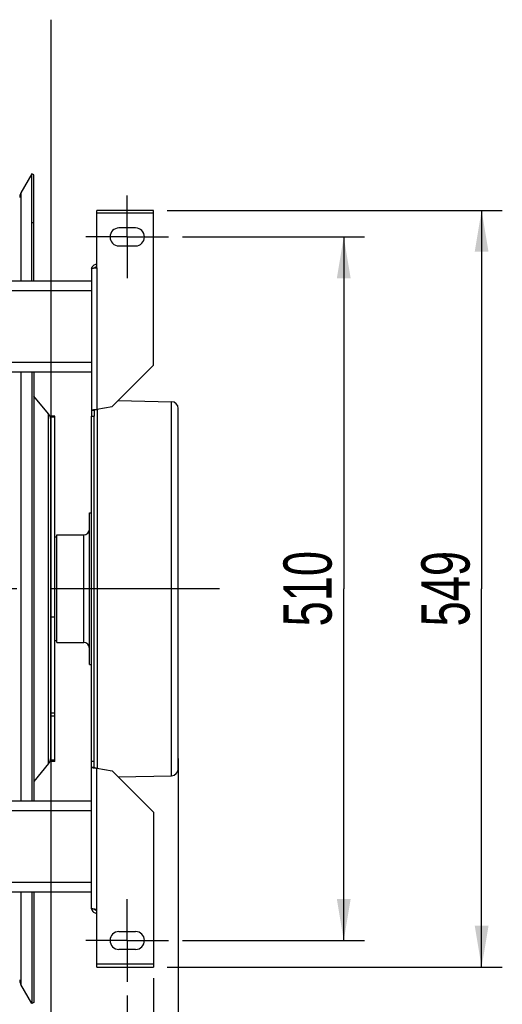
# Model space of a CAD drawing. Extents: x 0 to 594, y 0 to 420.
# Tile 17 of 33: x 366 to 401, y 128 to 199. Entities that reach past the tile are written whole.
import ezdxf

# ---------------------------------------------------------------- set-up
doc = ezdxf.new("R2010")
doc.units = 0
doc.header["$LTSCALE"] = 32.67
doc.linetypes.add('CENTER', pattern=[0.6, 0.375, -0.075, 0.075, -0.075])
doc.layers.get('0').update_dxf_attribs({"linetype": 'CONTINUOUS'})
for name, color, linetype in [('110528_DXF_CONTINUOUS_LINE', 7, 'CONTINUOUS'), ('110528_DXF_DIMENSION', 7, 'CONTINUOUS'), ('110536_DXF_AXIS', 7, 'CONTINUOUS'), ('110536_DXF_CONTINUOUS_LINE', 7, 'CONTINUOUS'), ('110618_DXF_CONTINUOUS_LINE', 7, 'CONTINUOUS'), ('110803_DXF_CONTINUOUS_LINE', 7, 'CONTINUOUS'), ('111735_DXF_CONTINUOUS_LINE', 7, 'CONTINUOUS'), ('111736_DXF_CONTINUOUS_LINE', 7, 'CONTINUOUS'), ('ASE_125_125-15_DXF_AXIS', 7, 'CONTINUOUS'), ('ASE_125_125-15_DXF_DIMENSI', 7, 'CONTINUOUS'), ('SPRING_DUMMYDXF_CONTINUOUS', 7, 'CONTINUOUS')]:
    doc.layers.add(name, color=color, linetype=linetype)
doc.styles.get("Standard").update_dxf_attribs({"font": 'txt', "width": 0.7})
doc.dimstyles.new('DIMSTYLE_2', dxfattribs={"dimtxt": 3.5, "dimasz": 3, "dimexe": 1.5, "dimexo": 1, "dimgap": 0.875, "dimtad": 1, "dimdec": 0, "dimlfac": 10, "dimtxsty": 'STANDARD', "dimblk": '_ARROW_FILLED', "dimblk1": '_ARROW_FILLED', "dimblk2": '_ARROW_FILLED', "dimcen": 0.09, "dimazin": 3, "dimtp": 1.2, "dimtm": 1.2, "dimtfac": 1, "dimtdec": 0, "dimtofl": 0, "dimtmove": 0, "dimatfit": 3, "dimtolj": 1})
doc.dimstyles.new('DIMSTYLE_3', dxfattribs={"dimtxt": 3.5, "dimasz": 3, "dimexe": 1.5, "dimexo": 1, "dimgap": 0.875, "dimtad": 1, "dimdec": 3, "dimlfac": 10, "dimtxsty": 'STANDARD', "dimblk": '_ARROW_FILLED', "dimblk1": '_ARROW_FILLED', "dimblk2": '_ARROW_FILLED', "dimcen": 0.09, "dimazin": 3, "dimtp": 1.2, "dimtm": 1.2, "dimtfac": 1, "dimtdec": 3, "dimtofl": 0, "dimtmove": 0, "dimatfit": 3, "dimtolj": 1})
doc.dimstyles.new('DIMSTYLE_4', dxfattribs={"dimtxt": 3.5, "dimasz": 3, "dimexe": 1.5, "dimexo": 1, "dimgap": 0.875, "dimtad": 1, "dimdec": 0, "dimlfac": 10, "dimtxsty": 'STANDARD', "dimblk": '_ARROW_FILLED', "dimblk1": '_ARROW_FILLED', "dimblk2": '_ARROW_FILLED', "dimcen": 0.09, "dimazin": 3, "dimtp": 0.8, "dimtm": 0.8, "dimtfac": 1, "dimtdec": 0, "dimtofl": 0, "dimtmove": 0, "dimatfit": 3, "dimtolj": 1})

# ---------------------------------------------------------------- blocks, each defined once
blk = doc.blocks.new('_ARROW_FILLED')
at = {"color": 0, "linetype": 'BYBLOCK'}
blk.add_solid([(0, 0), (-1, 0.167), (-1, -0.167)], dxfattribs=at)
blk = doc.blocks.new('*D3')
at = {"layer": 'ASE_125_125-15_DXF_DIMENSI', "color": 2, "linetype": 'CONTINUOUS'}
for p, q in [((232.428, 149.117), (232.428, 88.342)), ((377.778, 145.684), (377.778, 88.342)), ((232.428, 89.842), (305.103, 89.842)), ((377.778, 89.842), (305.103, 89.842))]:
    blk.add_line(p, q, dxfattribs=at)
at = {"layer": 'ASE_125_125-15_DXF_DIMENSI', "color": 2, "linetype": 'CONTINUOUS', "xscale": 3, "yscale": 3, "zscale": 3, "rotation": 180}
blk.add_blockref('_ARROW_FILLED', (232.428, 89.842), dxfattribs=at)
at = {"layer": 'ASE_125_125-15_DXF_DIMENSI', "color": 2, "linetype": 'CONTINUOUS', "xscale": 3, "yscale": 3, "zscale": 3}
blk.add_blockref('_ARROW_FILLED', (377.778, 89.842), dxfattribs=at)
at = {"layer": 'ASE_125_125-15_DXF_DIMENSI', "color": 2, "linetype": 'CONTINUOUS', "insert": (305.103, 94.217), "char_height": 3.5, "width": 15, "attachment_point": 2}
blk.add_mtext('1454', dxfattribs=at)
blk = doc.blocks.new('*D4')
at = {"layer": 'ASE_125_125-15_DXF_DIMENSI', "color": 2, "linetype": 'CONTINUOUS'}
for p, q in [((236.678, 128.492), (236.678, 108.342)), ((374.078, 128.492), (374.078, 108.342)), ((236.678, 109.842), (305.378, 109.842)), ((374.078, 109.842), (305.378, 109.842))]:
    blk.add_line(p, q, dxfattribs=at)
at = {"layer": 'ASE_125_125-15_DXF_DIMENSI', "color": 2, "linetype": 'CONTINUOUS', "xscale": 3, "yscale": 3, "zscale": 3, "rotation": 180}
blk.add_blockref('_ARROW_FILLED', (236.678, 109.842), dxfattribs=at)
at = {"layer": 'ASE_125_125-15_DXF_DIMENSI', "color": 2, "linetype": 'CONTINUOUS', "xscale": 3, "yscale": 3, "zscale": 3}
blk.add_blockref('_ARROW_FILLED', (374.078, 109.842), dxfattribs=at)
at = {"layer": 'ASE_125_125-15_DXF_DIMENSI', "color": 2, "linetype": 'CONTINUOUS', "insert": (305.378, 114.217), "char_height": 3.5, "width": 15, "attachment_point": 2}
blk.add_mtext('1374', dxfattribs=at)
blk = doc.blocks.new('*D5')
at = {"layer": 'ASE_125_125-15_DXF_DIMENSI', "color": 2, "linetype": 'CONTINUOUS'}
for p, q in [((234.778, 129.765), (234.778, 98.342)), ((375.978, 129.765), (375.978, 98.342)), ((234.778, 99.842), (305.378, 99.842)), ((375.978, 99.842), (305.378, 99.842))]:
    blk.add_line(p, q, dxfattribs=at)
at = {"layer": 'ASE_125_125-15_DXF_DIMENSI', "color": 2, "linetype": 'CONTINUOUS', "xscale": 3, "yscale": 3, "zscale": 3, "rotation": 180}
blk.add_blockref('_ARROW_FILLED', (234.778, 99.842), dxfattribs=at)
at = {"layer": 'ASE_125_125-15_DXF_DIMENSI', "color": 2, "linetype": 'CONTINUOUS', "xscale": 3, "yscale": 3, "zscale": 3}
blk.add_blockref('_ARROW_FILLED', (375.978, 99.842), dxfattribs=at)
at = {"layer": 'ASE_125_125-15_DXF_DIMENSI', "color": 2, "linetype": 'CONTINUOUS', "insert": (305.378, 104.217), "char_height": 3.5, "width": 14.25, "attachment_point": 2}
blk.add_mtext('1412', dxfattribs=at)
blk = doc.blocks.new('*D6')
at = {"layer": 'ASE_125_125-15_DXF_DIMENSI', "color": 2, "linetype": 'CONTINUOUS'}
for p, q in [((376.978, 185.419), (401.278, 185.419)), ((399.778, 185.419), (399.778, 157.992)), ((399.778, 130.565), (399.778, 157.992)), ((376.978, 130.565), (401.278, 130.565))]:
    blk.add_line(p, q, dxfattribs=at)
at = {"layer": 'ASE_125_125-15_DXF_DIMENSI', "color": 2, "linetype": 'CONTINUOUS', "xscale": 3, "yscale": 3, "zscale": 3}
for p, rotation in [((399.778, 185.419), 90), ((399.778, 130.565), 270)]:
    blk.add_blockref('_ARROW_FILLED', p, dxfattribs=dict(at, rotation=rotation))
at = {"layer": 'ASE_125_125-15_DXF_DIMENSI', "color": 2, "linetype": 'CONTINUOUS', "insert": (395.403, 157.992), "char_height": 3.5, "width": 12, "attachment_point": 2, "rotation": 90}
blk.add_mtext('549', dxfattribs=at)
blk = doc.blocks.new('*D7')
at = {"layer": 'ASE_125_125-15_DXF_DIMENSI', "color": 2, "linetype": 'CONTINUOUS'}
for p, q in [((378.078, 183.492), (391.278, 183.492)), ((389.778, 183.492), (389.778, 157.992)), ((389.778, 132.492), (389.778, 157.992)), ((378.078, 132.492), (391.278, 132.492))]:
    blk.add_line(p, q, dxfattribs=at)
at = {"layer": 'ASE_125_125-15_DXF_DIMENSI', "color": 2, "linetype": 'CONTINUOUS', "xscale": 3, "yscale": 3, "zscale": 3}
for p, rotation in [((389.778, 183.492), 90), ((389.778, 132.492), 270)]:
    blk.add_blockref('_ARROW_FILLED', p, dxfattribs=dict(at, rotation=rotation))
at = {"layer": 'ASE_125_125-15_DXF_DIMENSI', "color": 2, "linetype": 'CONTINUOUS', "insert": (385.403, 157.992), "char_height": 3.5, "width": 10.875, "attachment_point": 2, "rotation": 90}
blk.add_mtext('510', dxfattribs=at)

msp = doc.modelspace()

# ---------------------------------------------------------------- linework, layer by layer
at = {"layer": '110528_DXF_CONTINUOUS_LINE', "color": 7, "linetype": 'CONTINUOUS'}
for p, q in [((367.16216, 188.06685), (366.36312, 186.68287)), ((367.29207, 187.99185), (367.16216, 188.06685)), ((367.16216, 180.31403), (367.16216, 188.06685)), ((367.16216, 173.72269), (367.16216, 142.59185)), ((367.16216, 136.00152), (367.16216, 127.91685)), ((367.16216, 127.91685), (366.36312, 129.30082)), ((367.29207, 127.99185), (367.16216, 127.91685))]:
    msp.add_line(p, q, dxfattribs=at)
at = {"layer": '110528_DXF_CONTINUOUS_LINE', "color": 3, "linetype": 'CONTINUOUS'}
for p, q in [((367.29207, 180.31403), (367.29207, 187.99185)), ((367.29207, 173.72269), (367.29207, 142.59185)), ((368.37172, 170.67308), (367.29207, 171.95976)), ((368.52379, 145.72843), (368.52379, 148.76153)), ((368.37172, 145.31061), (367.29207, 144.02393)), ((367.29207, 136.00152), (367.29207, 127.99185))]:
    msp.add_line(p, q, dxfattribs=at)
at = {"layer": '110528_DXF_CONTINUOUS_LINE', "color": 9, "linetype": 'CONTINUOUS'}
for p, q in [((366.36312, 186.68287), (366.36312, 180.31403)), ((367.29207, 184.48027), (367.16216, 184.54649)), ((366.36312, 173.72269), (366.36312, 142.59185)), ((368.37172, 145.31061), (368.37172, 170.67308)), ((366.36312, 136.00152), (366.36312, 129.30082))]:
    msp.add_line(p, q, dxfattribs=at)
at = {"layer": '110528_DXF_CONTINUOUS_LINE', "color": 7, "linetype": 'CONTINUOUS'}
for centre, start, end in [((366.92604, 186.35787), 150, 180), ((366.92604, 129.62582), 180, 210)]:
    msp.add_arc(centre, 0.65, start, end, dxfattribs=at)
at = {"layer": '110528_DXF_CONTINUOUS_LINE', "color": 3, "linetype": 'CONTINUOUS'}
for centre, start, end in [((367.87379, 170.25526), 0, 40), ((367.87379, 145.72843), 320, 360)]:
    msp.add_arc(centre, 0.65, start, end, dxfattribs=at)
at = {"layer": '110528_DXF_DIMENSION', "color": 2, "linetype": 'CONTINUOUS'}
msp.add_line((368.52379, 199.24127), (368.52379, 116.74242), dxfattribs=at)
at = {"layer": '110536_DXF_AXIS', "color": 7, "linetype": 'CENTER'}
for p, q in [((374.07829, 183.49185), (374.07829, 186.49186)), ((374.07829, 183.49185), (371.07828, 183.49185)), ((374.07829, 183.49185), (377.0783, 183.49185)), ((374.07829, 183.49185), (374.07829, 180.49184)), ((374.07829, 132.49185), (374.07829, 135.49186)), ((374.07829, 132.49185), (371.07828, 132.49185)), ((374.07829, 132.49185), (377.0783, 132.49185)), ((374.07829, 132.49185), (374.07829, 129.49184))]:
    msp.add_line(p, q, dxfattribs=at)
at = {"layer": '110536_DXF_CONTINUOUS_LINE', "color": 3, "linetype": 'CONTINUOUS'}
for p, q in [((371.87829, 181.2441), (371.87829, 185.41851)), ((375.97829, 185.4185), (371.87829, 185.4185)), ((375.97829, 174.19715), (375.97829, 185.41851)), ((374.67829, 184.14185), (373.47829, 184.14185)), ((373.47829, 182.84185), (374.67829, 182.84185)), ((371.47829, 181.18389), (371.47829, 170.49185)), ((375.97829, 174.19715), (372.97829, 171.19715)), ((371.87829, 171.00319), (372.97829, 171.19715)), ((371.47829, 134.7998), (371.47829, 170.49185)), ((371.87829, 144.9805), (372.97829, 144.78654)), ((375.97829, 141.78654), (372.97829, 144.78654)), ((375.97829, 141.78654), (375.97829, 130.56518)), ((371.87829, 130.56518), (371.87829, 134.73959)), ((373.47829, 133.14185), (374.67829, 133.14185)), ((374.67829, 131.84185), (373.47829, 131.84185)), ((371.87829, 130.56519), (375.97829, 130.56519))]:
    msp.add_line(p, q, dxfattribs=at)
at = {"layer": '110536_DXF_CONTINUOUS_LINE', "color": 9, "linetype": 'CONTINUOUS'}
for p, q in [((375.97829, 185.2185), (371.87829, 185.2185)), ((371.87829, 181.2441), (371.87829, 171.00319)), ((371.87829, 134.73959), (371.87829, 144.9805)), ((375.97829, 130.76519), (371.87829, 130.76519))]:
    msp.add_line(p, q, dxfattribs=at)
at = {"layer": '110536_DXF_CONTINUOUS_LINE', "color": 7, "linetype": 'CONTINUOUS'}
for p, q in [((371.47829, 170.93017), (371.67829, 170.93017)), ((371.67829, 170.93017), (371.67829, 170.49185)), ((371.47829, 170.49185), (371.67829, 170.49185)), ((371.67829, 145.05352), (371.67829, 170.49185)), ((371.47829, 145.49185), (371.67829, 145.49185)), ((371.47829, 145.05352), (371.67829, 145.05352))]:
    msp.add_line(p, q, dxfattribs=at)
at = {"layer": '110536_DXF_CONTINUOUS_LINE', "color": 3, "linetype": 'CONTINUOUS'}
for centre, radius, start, end in [((373.47829, 183.49185), 0.65, 90, 270), ((374.67829, 183.49185), 0.65, 270, 90), ((371.86974, 181.12651), 0.39145, 169.8908463, 170.6553539), ((371.86974, 134.85718), 0.39145, 189.3446461, 190.1091537), ((373.47829, 132.49185), 0.65, 90, 270), ((374.67829, 132.49185), 0.65, 270, 90)]:
    msp.add_arc(centre, radius, start, end, dxfattribs=at)
for points, knots in [([(371.48437, 181.19522), (371.50024, 181.28426), (371.59964, 181.45676), (371.7872, 181.52209), (371.87829, 181.52209)], [0, 0, 0, 0, 0.49822857, 1, 1, 1, 1]), ([(371.87829, 181.2441), (371.82725, 181.23921), (371.7531, 181.23212), (371.65889, 181.22202), (371.59886, 181.21464), (371.5501, 181.20765), (371.51237, 181.20009), (371.4911, 181.19451), (371.47829, 181.18748), (371.47829, 181.18389)], [0, 0, 0, 0, 0.37771184, 0.54853637, 0.69852876, 0.82207755, 0.91471109, 0.97358369, 1, 1, 1, 1]), ([(371.47829, 170.93017), (371.47829, 170.93414), (371.4902, 170.94289), (371.51249, 170.94979), (371.5499, 170.95897), (371.62168, 170.97141), (371.7329, 170.98633), (371.82725, 170.99726), (371.87829, 171.00319)], [0, 0, 0, 0, 0.0290834, 0.08885385, 0.18164624, 0.30490852, 0.62429132, 1, 1, 1, 1]), ([(371.47829, 145.05352), (371.47829, 145.04955), (371.4902, 145.0408), (371.51249, 145.0339), (371.5499, 145.02472), (371.62168, 145.01228), (371.7329, 144.99736), (371.82725, 144.98643), (371.87829, 144.9805)], [0, 0, 0, 0, 0.0290834, 0.08885385, 0.18164624, 0.30490852, 0.62429132, 1, 1, 1, 1]), ([(371.87829, 134.73959), (371.82725, 134.74448), (371.7531, 134.75157), (371.65889, 134.76167), (371.59886, 134.76905), (371.5501, 134.77604), (371.51237, 134.7836), (371.4911, 134.78918), (371.47829, 134.79621), (371.47829, 134.7998)], [0, 0, 0, 0, 0.37771184, 0.54853637, 0.69852876, 0.82207755, 0.91471109, 0.97358369, 1, 1, 1, 1]), ([(371.48437, 134.78847), (371.50024, 134.69943), (371.59964, 134.52693), (371.7872, 134.4616), (371.87829, 134.4616)], [0, 0, 0, 0, 0.49822857, 1, 1, 1, 1])]:
    msp.add_open_spline(points, degree=3, knots=knots, dxfattribs=at)
at = {"layer": '110536_DXF_CONTINUOUS_LINE', "color": 7, "linetype": 'CONTINUOUS'}
for points, knots in [([(371.87829, 181.32432), (371.84411, 181.32432), (371.77472, 181.30645), (371.72347, 181.25626), (371.70604, 181.22705)], [0, 0, 0, 0, 0.50119096, 1, 1, 1, 1]), ([(371.67829, 170.93017), (371.67829, 170.93809), (371.7013, 170.95517), (371.74231, 170.96883), (371.80561, 170.98654), (371.85274, 170.99726), (371.87829, 171.00319)], [0, 0, 0, 0, 0.1095964, 0.32647794, 0.63723776, 1, 1, 1, 1]), ([(371.67829, 145.05352), (371.67829, 145.0456), (371.7013, 145.02852), (371.74231, 145.01486), (371.80561, 144.99715), (371.85274, 144.98644), (371.87829, 144.9805)], [0, 0, 0, 0, 0.1095964, 0.32647794, 0.63723776, 1, 1, 1, 1]), ([(371.87829, 134.65937), (371.84411, 134.65937), (371.77472, 134.67724), (371.72347, 134.72743), (371.70604, 134.75664)], [0, 0, 0, 0, 0.50119096, 1, 1, 1, 1])]:
    msp.add_open_spline(points, degree=3, knots=knots, dxfattribs=at)
at = {"layer": '110618_DXF_CONTINUOUS_LINE', "color": 7, "linetype": 'CONTINUOUS'}
for p, q in [((368.82379, 170.50935), (368.52379, 170.50935)), ((368.82379, 145.47434), (368.82379, 170.50935)), ((368.82379, 148.76153), (368.52379, 148.76153)), ((368.82379, 145.51125), (368.52379, 145.51125)), ((368.82379, 145.47434), (368.52379, 145.47434))]:
    msp.add_line(p, q, dxfattribs=at)
at = {"layer": '110618_DXF_CONTINUOUS_LINE', "color": 3, "linetype": 'CONTINUOUS'}
for p, q in [((368.52379, 148.76153), (368.52379, 170.50935)), ((368.52379, 145.47434), (368.52379, 145.72843))]:
    msp.add_line(p, q, dxfattribs=at)
at = {"layer": '110618_DXF_CONTINUOUS_LINE', "color": 9, "linetype": 'CONTINUOUS'}
for p, q in [((368.82379, 170.41672), (368.52379, 170.41672)), ((368.52379, 155.96421), (368.82379, 155.96421)), ((368.82379, 148.96559), (368.52379, 148.96559)), ((368.82379, 145.5534), (368.52379, 145.5534))]:
    msp.add_line(p, q, dxfattribs=at)
at = {"layer": '110803_DXF_CONTINUOUS_LINE', "color": 7, "linetype": 'CONTINUOUS'}
for p, q in [((239.27829, 180.31403), (371.47829, 180.31403)), ((239.27829, 173.7237), (371.47829, 173.7237)), ((239.27829, 173.72269), (371.47829, 173.72269)), ((371.47829, 142.59185), (239.27829, 142.59185)), ((371.47829, 136.00152), (239.27829, 136.00152))]:
    msp.add_line(p, q, dxfattribs=at)
at = {"layer": '110803_DXF_CONTINUOUS_LINE', "color": 9, "linetype": 'CONTINUOUS'}
for p, q in [((239.27829, 179.61415), (371.47829, 179.61415)), ((239.27829, 174.42382), (371.47829, 174.42382)), ((371.47829, 141.89185), (239.27829, 141.89185)), ((371.47829, 136.70152), (239.27829, 136.70152))]:
    msp.add_line(p, q, dxfattribs=at)
at = {"layer": '111735_DXF_CONTINUOUS_LINE', "color": 7, "linetype": 'CONTINUOUS'}
for p, q in [((368.82379, 161.74185), (368.97829, 161.74185)), ((368.82379, 154.24185), (368.97829, 154.24185))]:
    msp.add_line(p, q, dxfattribs=at)
at = {"layer": '111736_DXF_CONTINUOUS_LINE', "color": 7, "linetype": 'CONTINUOUS'}
for p, q in [((371.32829, 163.49185), (371.47829, 163.49185)), ((371.32829, 152.49187), (371.32829, 163.49182)), ((368.97829, 161.89185), (370.92829, 161.89185)), ((368.97829, 154.09185), (368.97829, 161.89185)), ((368.97829, 154.09185), (370.92829, 154.09185)), ((371.32829, 152.49185), (371.47829, 152.49185))]:
    msp.add_line(p, q, dxfattribs=at)
at = {"layer": '111736_DXF_CONTINUOUS_LINE', "color": 9, "linetype": 'CONTINUOUS'}
msp.add_line((370.92829, 154.09185), (370.92829, 161.89185), dxfattribs=at)
at = {"layer": '111736_DXF_CONTINUOUS_LINE', "color": 7, "linetype": 'CONTINUOUS'}
for centre, start, end in [((370.92829, 162.29185), 270, 360), ((370.92829, 153.69185), 0, 90)]:
    msp.add_arc(centre, 0.4, start, end, dxfattribs=at)
at = {"layer": 'ASE_125_125-15_DXF_AXIS', "color": 7, "linetype": 'CENTER'}
msp.add_line((380.77829, 157.99185), (229.42829, 157.99185), dxfattribs=at)
at = {"layer": 'SPRING_DUMMYDXF_CONTINUOUS', "color": 7, "linetype": 'CONTINUOUS'}
for p, q in [((373.41661, 171.63548), (377.2894, 171.54941)), ((371.92829, 144.97168), (371.92829, 171.01201)), ((377.77829, 144.93415), (377.77829, 171.04953)), ((373.41661, 144.34822), (377.2894, 144.43428))]:
    msp.add_line(p, q, dxfattribs=at)
at = {"layer": 'SPRING_DUMMYDXF_CONTINUOUS', "color": 9, "linetype": 'CONTINUOUS'}
msp.add_line((377.2894, 144.43428), (377.2894, 171.54941), dxfattribs=at)
at = {"layer": 'SPRING_DUMMYDXF_CONTINUOUS', "color": 7, "linetype": 'CONTINUOUS'}
for centre, start, end in [((377.27829, 171.04954), 0, 88.72697), ((377.27829, 144.93415), 271.27303, 360)]:
    msp.add_arc(centre, 0.5, start, end, dxfattribs=at)

# ---------------------------------------------------------------- dimensions: what is measured, and where the dimension line sits
at = {"layer": 'ASE_125_125-15_DXF_DIMENSI', "color": 2, "linetype": 'CONTINUOUS'}
for base, p1, p2, angle, picture, middle in [((399.77829, 185.4185), (375.97829, 130.56519), (375.97829, 185.4185), 90, '*D6', (399.77829, 157.49185)), ((389.77829, 132.49185), (377.0783, 183.49185), (377.0783, 132.49185), 270, '*D7', (389.77829, 157.49184))]:
    dim = msp.add_linear_dim(base=base, p1=p1, p2=p2, angle=angle, dimstyle='DIMSTYLE_4', dxfattribs=at)
    dim.commit()
    dim.dimension.update_dxf_attribs({"geometry": picture, "text_midpoint": middle, "dimtype": 160})
for base, p1, p2, dimstyle, picture, middle in [((377.7782910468, 89.8421637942), (232.4282910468, 150.116845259), (377.7782910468, 146.6835528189), 'DIMSTYLE_2', '*D3', (304.60329245, 89.8421637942)), ((375.97829, 99.84216), (234.77829, 130.76519), (375.97829, 130.76519), 'DIMSTYLE_3', '*D5', (304.87829, 99.84216)), ((374.07829, 109.84216), (236.67829, 129.49184), (374.07829, 129.49184), 'DIMSTYLE_3', '*D4', (304.87829, 109.84216))]:
    dim = msp.add_linear_dim(base=base, p1=p1, p2=p2, dimstyle=dimstyle, dxfattribs=at)
    dim.commit()
    dim.dimension.update_dxf_attribs({"geometry": picture, "text_midpoint": middle, "dimtype": 160})

doc.saveas('drawing.dxf')
